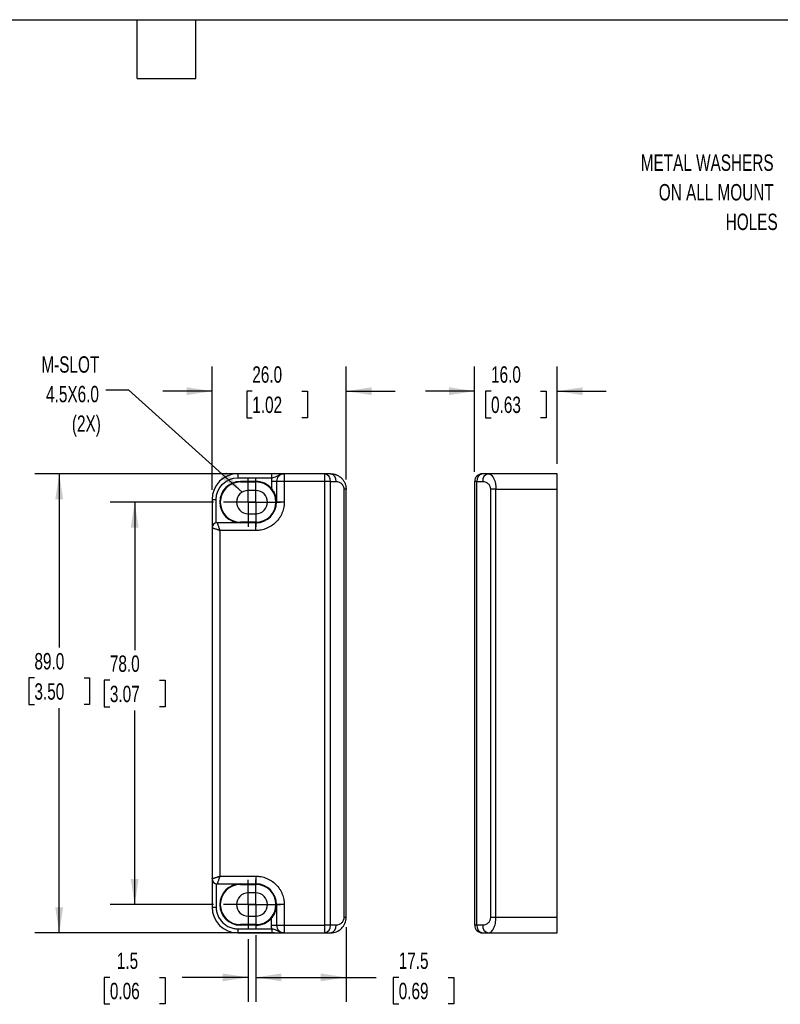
# Model space of a CAD drawing. Header units: millimetres. Extents: x 10 to 410, y 10 to 314.
# Tile 3 of 4: x 181 to 329, y 123 to 314. Entities that reach past the tile are written whole.
import ezdxf

# ---------------------------------------------------------------- set-up
doc = ezdxf.new("R2010")
doc.units = ezdxf.units.MM
doc.header["$LTSCALE"] = 1.5
doc.linetypes.add('CENTERX2', pattern=[20.32, 12.7, -2.54, 2.54, -2.54])
doc.layers.add('CENTER', color=40, linetype='CENTERX2')
doc.layers.add('DIMENSIONS', color=140, linetype='Continuous', lineweight=25)
doc.layers.add('TEXT', color=140, linetype='Continuous', lineweight=25)
doc.styles.add('SLDTEXTSTYLE0', font='TXT', dxfattribs={"width": 0.7})
doc.dimstyles.new('SLDDIMSTYLE0', dxfattribs={"dimtxt": 0.18, "dimasz": 4.953, "dimexe": 0, "dimexo": 0.0625, "dimgap": 0, "dimtad": 0, "dimtih": 1, "dimtoh": 1, "dimdec": 0, "dimrnd": 1e-09, "dimzin": 0, "dimdsep": 46, "dimtxsty": 'Standard', "dimsah": 1, "dimcen": 0.09, "dimadec": 0, "dimazin": 0, "dimtfac": 4.953, "dimtdec": 0, "dimtofl": 0, "dimtmove": 0, "dimatfit": 3, "dimfxl": 0, "dimfrac": 2, "dimtolj": 1, "dimtzin": 0, "dimarcsym": 0})
doc.dimstyles.new('SLDDIMSTYLE1', dxfattribs={"dimtxt": 3.237012, "dimasz": 4.953, "dimexe": 0, "dimexo": 0.0625, "dimgap": 0.809253, "dimtad": 0, "dimtih": 1, "dimtoh": 1, "dimrnd": 1e-09, "dimzin": 12, "dimdsep": 46, "dimtxsty": 'SLDTEXTSTYLE0', "dimsah": 1, "dimcen": 0.09, "dimadec": 0, "dimazin": 3, "dimtfac": 1, "dimtmove": 0, "dimatfit": 0, "dimfxl": 0, "dimfrac": 2, "dimtolj": 1, "dimtzin": 12, "dimarcsym": 0})
doc.dimstyles.new('SLDDIMSTYLE2', dxfattribs={"dimtxt": 3.237012, "dimasz": 4.953, "dimexe": 0, "dimexo": 0.0625, "dimgap": 0.809253, "dimtad": 0, "dimtih": 1, "dimtoh": 1, "dimrnd": 1e-09, "dimzin": 12, "dimdsep": 46, "dimtxsty": 'SLDTEXTSTYLE0', "dimsah": 1, "dimcen": 0.09, "dimadec": 0, "dimazin": 3, "dimtfac": 1, "dimtofl": 0, "dimtmove": 0, "dimatfit": 3, "dimfxl": 0, "dimfrac": 2, "dimtolj": 1, "dimtzin": 12, "dimarcsym": 0})
doc.dimstyles.new('SLDDIMSTYLE3', dxfattribs={"dimtxt": 3.237012, "dimasz": 4.953, "dimexe": 0, "dimexo": 0.0625, "dimgap": 0.809253, "dimtad": 0, "dimtih": 1, "dimtoh": 1, "dimrnd": 1e-09, "dimzin": 4, "dimdsep": 46, "dimtxsty": 'SLDTEXTSTYLE0', "dimsah": 1, "dimcen": 0.09, "dimadec": 0, "dimazin": 1, "dimtfac": 1, "dimtmove": 0, "dimatfit": 0, "dimfxl": 0, "dimfrac": 2, "dimtolj": 1, "dimtzin": 12, "dimarcsym": 0})
doc.dimstyles.new('SLDDIMSTYLE4', dxfattribs={"dimtxt": 3.237012, "dimasz": 4.953, "dimexe": 0, "dimexo": 0.0625, "dimgap": 0.809253, "dimtad": 0, "dimtih": 1, "dimtoh": 1, "dimrnd": 1e-09, "dimzin": 4, "dimdsep": 46, "dimtxsty": 'SLDTEXTSTYLE0', "dimsah": 1, "dimcen": 0.09, "dimadec": 0, "dimazin": 1, "dimtfac": 1, "dimtofl": 0, "dimtmove": 0, "dimatfit": 3, "dimfxl": 0, "dimfrac": 2, "dimtolj": 1, "dimtzin": 12, "dimarcsym": 0})

# ---------------------------------------------------------------- blocks, each defined once
blk = doc.blocks.new('_D_6')
at = {"layer": 'DIMENSIONS'}
for p, q in [((218.38, 223.22), (218.38, 247.08)), ((244.38, 225.22), (244.38, 247.08)), ((218.38, 242.32), (208.86, 242.32)), ((226.19, 242.32), (225.11, 242.32)), ((225.11, 242.32), (225.11, 237.17)), ((235.81, 242.32), (236.9, 242.32)), ((236.9, 242.32), (236.9, 237.17)), ((244.38, 242.32), (253.91, 242.32)), ((225.11, 237.17), (226.19, 237.17)), ((236.9, 237.17), (235.81, 237.17))]:
    blk.add_line(p, q, dxfattribs=at)
for points in [[(218.38, 242.32), (213.43, 243.08), (213.43, 241.56)], [(244.38, 242.32), (249.34, 241.56), (249.34, 243.08)]]:
    blk.add_solid(points, dxfattribs=at)
at = {"layer": 'DIMENSIONS', "char_height": 3.175, "attachment_point": 1, "style": 'SLDTEXTSTYLE0'}
for s, insert in [('26.0', (226.19, 247.14)), ('1.02', (226.19, 241.27))]:
    blk.add_mtext(s, dxfattribs=dict(at, insert=insert))
blk = doc.blocks.new('_D_7')
at = {"layer": 'DIMENSIONS'}
for p, q in [((218.69, 220.82), (198.62, 220.82)), ((203.38, 220.82), (203.38, 192.15)), ((198.57, 186.28), (197.49, 186.28)), ((197.49, 186.28), (197.49, 181.13)), ((208.19, 186.28), (209.28, 186.28)), ((209.28, 186.28), (209.28, 181.13)), ((197.49, 181.13), (198.57, 181.13)), ((203.38, 142.82), (203.38, 180.41)), ((209.28, 181.13), (208.19, 181.13)), ((218.69, 142.82), (198.62, 142.82))]:
    blk.add_line(p, q, dxfattribs=at)
for points in [[(203.38, 220.82), (202.62, 215.87), (204.14, 215.87)], [(203.38, 142.82), (204.14, 147.77), (202.62, 147.77)]]:
    blk.add_solid(points, dxfattribs=at)
at = {"layer": 'DIMENSIONS', "char_height": 3.175, "attachment_point": 1, "style": 'SLDTEXTSTYLE0'}
for s, insert in [('78.0', (198.57, 191.1)), ('3.07', (198.57, 185.23))]:
    blk.add_mtext(s, dxfattribs=dict(at, insert=insert))
blk = doc.blocks.new('_D_8')
at = {"layer": 'DIMENSIONS'}
for p, q in [((230.48, 226.32), (183.99, 226.32)), ((188.75, 226.32), (188.75, 192.62)), ((183.94, 186.75), (182.85, 186.75)), ((182.85, 186.75), (182.85, 181.61)), ((193.56, 186.75), (194.65, 186.75)), ((194.65, 186.75), (194.65, 181.61)), ((182.85, 181.61), (183.94, 181.61)), ((194.65, 181.61), (193.56, 181.61)), ((188.75, 137.32), (188.75, 180.88)), ((230.48, 137.32), (183.99, 137.32))]:
    blk.add_line(p, q, dxfattribs=at)
for points in [[(188.75, 226.32), (187.99, 221.37), (189.51, 221.37)], [(188.75, 137.32), (189.51, 142.27), (187.99, 142.27)]]:
    blk.add_solid(points, dxfattribs=at)
at = {"layer": 'DIMENSIONS', "char_height": 3.175, "attachment_point": 1, "style": 'SLDTEXTSTYLE0'}
for s, insert in [('89.0', (183.94, 191.57)), ('3.50', (183.94, 185.7))]:
    blk.add_mtext(s, dxfattribs=dict(at, insert=insert))
blk = doc.blocks.new('_D_9')
at = {"layer": 'DIMENSIONS'}
for p, q in [((225.38, 136.12), (225.38, 123.94)), ((226.88, 136.91), (226.88, 123.94)), ((198.57, 128.7), (197.49, 128.7)), ((197.49, 128.7), (197.49, 123.56)), ((208.19, 128.7), (209.28, 128.7)), ((209.28, 128.7), (209.28, 123.56)), ((225.38, 128.7), (212.58, 128.7)), ((226.88, 128.7), (236.41, 128.7)), ((197.49, 123.56), (198.57, 123.56)), ((209.28, 123.56), (208.19, 123.56))]:
    blk.add_line(p, q, dxfattribs=at)
for points in [[(225.38, 128.7), (220.43, 129.46), (220.43, 127.94)], [(226.88, 128.7), (231.84, 127.94), (231.84, 129.46)]]:
    blk.add_solid(points, dxfattribs=at)
at = {"layer": 'DIMENSIONS', "char_height": 3.175, "attachment_point": 1, "style": 'SLDTEXTSTYLE0'}
for s, insert in [('1.5', (199.92, 133.52)), ('0.06', (198.57, 127.65))]:
    blk.add_mtext(s, dxfattribs=dict(at, insert=insert))
blk = doc.blocks.new('_D_10')
at = {"layer": 'DIMENSIONS'}
for p, q in [((244.38, 138.41), (244.38, 123.94)), ((226.88, 136.12), (226.88, 123.94)), ((226.88, 128.7), (244.38, 128.7)), ((244.38, 128.7), (250.19, 128.7)), ((254.58, 128.7), (253.49, 128.7)), ((253.49, 128.7), (253.49, 123.56)), ((264.2, 128.7), (265.28, 128.7)), ((265.28, 128.7), (265.28, 123.56)), ((253.49, 123.56), (254.58, 123.56)), ((265.28, 123.56), (264.2, 123.56))]:
    blk.add_line(p, q, dxfattribs=at)
for points in [[(226.88, 128.7), (231.84, 127.94), (231.84, 129.46)], [(244.38, 128.7), (239.43, 129.46), (239.43, 127.94)]]:
    blk.add_solid(points, dxfattribs=at)
at = {"layer": 'DIMENSIONS', "char_height": 3.175, "attachment_point": 1, "style": 'SLDTEXTSTYLE0'}
for s, insert in [('17.5', (254.58, 133.52)), ('0.69', (254.58, 127.65))]:
    blk.add_mtext(s, dxfattribs=dict(at, insert=insert))
blk = doc.blocks.new('SW_CENTERMARKSYMBOL_4')
at = {"layer": 'CENTER', "color": 0}
for p, q in [((0, 2.54), (0, 4.79)), ((0, 0), (0, 2.54)), ((-2.54, 0), (-4.79, 0)), ((0, 0), (-2.54, 0)), ((0, 0), (0, -2.54)), ((0, 0), (2.54, 0)), ((2.54, 0), (4.79, 0)), ((0, -2.54), (0, -4.79))]:
    blk.add_line(p, q, dxfattribs=at)
blk = doc.blocks.new('SW_CENTERMARKSYMBOL_5')
at = {"layer": 'CENTER', "color": 0}
for p, q in [((0, 2.54), (0, 4.79)), ((0, 0), (0, 2.54)), ((-2.54, 0), (-4.79, 0)), ((0, 0), (-2.54, 0)), ((0, 0), (0, -2.54)), ((0, 0), (2.54, 0)), ((2.54, 0), (4.79, 0)), ((0, -2.54), (0, -4.79))]:
    blk.add_line(p, q, dxfattribs=at)
blk = doc.blocks.new('SW_CENTERMARKSYMBOL_6')
at = {"layer": 'CENTER', "color": 0}
for p, q in [((0, 2.54), (0, 4.79)), ((0, 0), (0, 2.54)), ((-2.54, 0), (-4.79, 0)), ((0, 0), (-2.54, 0)), ((0, 0), (0, -2.54)), ((0, 0), (2.54, 0)), ((2.54, 0), (4.79, 0)), ((0, -2.54), (0, -4.79))]:
    blk.add_line(p, q, dxfattribs=at)
blk = doc.blocks.new('SW_CENTERMARKSYMBOL_7')
at = {"layer": 'CENTER', "color": 0}
for p, q in [((0, 2.54), (0, 4.79)), ((0, 0), (0, 2.54)), ((-2.54, 0), (-4.79, 0)), ((0, 0), (-2.54, 0)), ((0, 0), (0, -2.54)), ((0, 0), (2.54, 0)), ((2.54, 0), (4.79, 0)), ((0, -2.54), (0, -4.79))]:
    blk.add_line(p, q, dxfattribs=at)
blk = doc.blocks.new('_D_11')
at = {"layer": 'DIMENSIONS'}
for p, q in [((269.31, 226.72), (269.31, 247.08)), ((285.31, 228.22), (285.31, 247.08)), ((269.31, 242.32), (259.79, 242.32)), ((272.49, 242.32), (271.41, 242.32)), ((271.41, 242.32), (271.41, 237.17)), ((282.11, 242.32), (283.2, 242.32)), ((283.2, 242.32), (283.2, 237.17)), ((285.31, 242.32), (294.84, 242.32)), ((271.41, 237.17), (272.49, 237.17)), ((283.2, 237.17), (282.11, 237.17))]:
    blk.add_line(p, q, dxfattribs=at)
for points in [[(269.31, 242.32), (264.36, 243.08), (264.36, 241.56)], [(285.31, 242.32), (290.27, 241.56), (290.27, 243.08)]]:
    blk.add_solid(points, dxfattribs=at)
at = {"layer": 'DIMENSIONS', "char_height": 3.175, "attachment_point": 1, "style": 'SLDTEXTSTYLE0'}
for s, insert in [('16.0', (272.49, 247.14)), ('0.63', (272.49, 241.27))]:
    blk.add_mtext(s, dxfattribs=dict(at, insert=insert))

msp = doc.modelspace()

# ---------------------------------------------------------------- linework, layer by layer
for p, q in [((223.385, 226.319), (223.385, 225.519)), ((229.985, 226.319), (223.385, 226.319)), ((223.385, 225.519), (229.985, 225.519)), ((229.985, 225.519), (229.985, 226.319)), ((232.385, 226.319), (232.385, 224.819)), ((240.264, 226.319), (232.385, 226.319)), ((240.264, 224.819), (240.264, 226.319)), ((241.385, 226.319), (240.264, 226.319)), ((271.935, 226.319), (270.814, 226.319)), ((285.314, 226.319), (271.935, 226.319)), ((285.314, 223.319), (285.314, 226.319)), ((226.885, 224.819), (223.885, 224.819)), ((223.885, 224.719), (223.885, 224.819)), ((223.885, 224.719), (226.885, 224.719)), ((226.885, 224.819), (226.885, 224.719)), ((229.885, 224.819), (229.885, 223.465)), ((230.885, 224.819), (229.885, 224.819)), ((230.885, 224.819), (230.885, 220.819)), ((232.385, 224.819), (230.885, 224.819)), ((232.385, 224.819), (232.385, 220.819)), ((240.264, 224.819), (232.385, 224.819)), ((240.264, 138.819), (240.264, 224.819)), ((241.324, 224.819), (240.264, 224.819)), ((241.324, 138.819), (241.324, 224.819)), ((241.324, 224.819), (242.446, 224.819)), ((243.946, 223.319), (243.946, 140.319)), ((244.385, 223.319), (243.946, 223.319)), ((244.385, 140.319), (244.385, 223.319)), ((269.314, 138.819), (269.314, 224.819)), ((269.753, 224.819), (269.314, 224.819)), ((269.753, 224.819), (270.874, 224.819)), ((269.753, 138.819), (269.753, 224.819)), ((272.374, 223.319), (272.374, 140.319)), ((273.435, 223.319), (272.374, 223.319)), ((273.435, 140.319), (273.435, 223.319)), ((273.435, 223.319), (285.314, 223.319)), ((285.314, 140.319), (285.314, 223.319)), ((226.885, 223.069), (225.385, 223.069)), ((218.385, 221.319), (219.185, 221.319)), ((218.385, 221.319), (218.385, 215.819)), ((219.185, 216.799), (219.185, 221.319)), ((232.385, 220.819), (230.885, 220.819)), ((225.385, 218.569), (226.885, 218.569)), ((218.385, 215.819), (218.385, 147.819)), ((226.885, 216.819), (219.385, 216.819)), ((226.885, 216.919), (223.885, 216.919)), ((223.885, 216.919), (223.885, 216.819)), ((226.885, 216.919), (226.885, 216.819)), ((226.885, 215.319), (226.885, 216.819)), ((219.885, 215.319), (219.885, 148.319)), ((226.885, 215.319), (219.885, 215.319)), ((218.385, 147.819), (218.385, 142.319)), ((219.885, 148.319), (226.885, 148.319)), ((226.885, 148.319), (226.885, 146.819)), ((219.185, 146.839), (219.185, 142.319)), ((219.385, 146.819), (226.885, 146.819)), ((223.885, 146.819), (223.885, 146.719)), ((223.885, 146.719), (226.885, 146.719)), ((226.885, 145.069), (225.385, 145.069)), ((226.885, 146.719), (226.885, 146.819)), ((218.385, 142.319), (219.185, 142.319)), ((230.885, 142.819), (230.885, 138.819)), ((232.385, 142.819), (230.885, 142.819)), ((232.385, 142.819), (232.385, 138.819)), ((225.385, 140.569), (226.885, 140.569)), ((229.885, 138.819), (229.885, 140.173)), ((244.385, 140.319), (243.946, 140.319)), ((273.435, 140.319), (272.374, 140.319)), ((285.314, 140.319), (273.435, 140.319)), ((285.314, 137.319), (285.314, 140.319)), ((223.385, 138.119), (229.985, 138.119)), ((223.385, 138.119), (223.385, 137.319)), ((226.885, 138.919), (223.885, 138.919)), ((223.885, 138.919), (223.885, 138.819)), ((226.885, 138.819), (223.885, 138.819)), ((226.885, 138.919), (226.885, 138.819)), ((229.885, 138.819), (230.885, 138.819)), ((229.985, 138.119), (229.985, 137.319)), ((230.885, 138.819), (232.385, 138.819)), ((232.385, 138.819), (240.264, 138.819)), ((232.385, 138.819), (232.385, 137.319)), ((240.264, 137.319), (240.264, 138.819)), ((241.324, 138.819), (240.264, 138.819)), ((242.446, 138.819), (241.324, 138.819)), ((269.753, 138.819), (269.314, 138.819)), ((270.874, 138.819), (269.753, 138.819)), ((223.385, 137.319), (229.985, 137.319)), ((232.385, 137.319), (240.264, 137.319)), ((240.264, 137.319), (241.385, 137.319)), ((270.814, 137.319), (271.935, 137.319)), ((271.935, 137.319), (285.314, 137.319))]:
    msp.add_line(p, q)
for centre, radius, start, end in [((223.385, 221.319), 5, 90, 180), ((232.385, 224.819), 1.5, 90, 180), ((239.998, 225.007), 1.339, 351.95053, 78.57825), ((241.12, 225.007), 1.339, 351.95053, 78.57825), ((270.814, 224.819), 1.5, 90, 180), ((271.079, 225.007), 1.339, 101.42175, 188.04947), ((272.2, 225.007), 1.339, 101.42175, 188.04947), ((223.885, 220.819), 4, 90, 270), ((223.885, 220.819), 3.9, 90, 270), ((226.885, 220.819), 4, 41.40962, 90), ((226.885, 220.819), 3.9, 270, 90), ((225.385, 220.819), 2.25, 90, 270), ((226.885, 220.819), 2.25, 270, 90), ((226.885, 220.819), 4, 270, 0), ((219.385, 215.819), 1, 90, 180), ((219.385, 147.819), 1, 180, 270), ((223.885, 142.819), 4, 90, 270), ((223.885, 142.819), 3.9, 90, 270), ((225.385, 142.819), 2.25, 90, 270), ((226.885, 142.819), 4, 0, 90), ((226.885, 142.819), 3.9, 270, 90), ((226.885, 142.819), 2.25, 270, 90), ((223.385, 142.319), 5, 180, 270), ((226.885, 142.819), 4, 270, 318.59038), ((232.385, 138.819), 1.5, 180, 270), ((239.998, 138.632), 1.339, 281.42175, 8.04947), ((241.12, 138.632), 1.339, 281.42175, 8.04947), ((270.814, 138.819), 1.5, 180, 270), ((271.079, 138.632), 1.339, 171.95053, 258.57825), ((272.2, 138.632), 1.339, 171.95053, 258.57825)]:
    msp.add_arc(centre, radius, start, end)
msp.add_open_spline([(219.185, 221.319), (219.185, 223.637), (221.067, 225.519), (223.385, 225.519)], degree=3)
for points, knots in [([(229.985, 225.519), (229.972, 225.473), (229.947, 225.382), (229.92, 225.243), (229.9, 225.103), (229.887, 224.961), (229.886, 224.866), (229.885, 224.819)], [0, 0, 0, 0, 0.2006485, 0.4003246, 0.5996754, 0.7993515, 1, 1, 1, 1]), ([(229.985, 225.519), (230.14, 225.55), (230.299, 225.591), (230.617, 225.701), (230.776, 225.773), (231.038, 225.905), (231.129, 225.953), (231.328, 226.052), (231.436, 226.104), (231.676, 226.199), (231.807, 226.241), (232.087, 226.302), (232.236, 226.319), (232.385, 226.319)], [0, 0, 0, 0, 0.25, 0.25, 0.5, 0.5, 0.625, 0.625, 0.75, 0.75, 0.875, 0.875, 1, 1, 1, 1]), ([(232.385, 226.319), (232.246, 226.319), (232.106, 226.319), (231.792, 226.319), (231.62, 226.319), (231.322, 226.319), (231.215, 226.319), (230.992, 226.319), (230.876, 226.319), (230.51, 226.319), (230.248, 226.319), (229.985, 226.319)], [0, 0, 0, 0, 0.25, 0.25, 0.5, 0.5, 0.625, 0.625, 0.75, 0.75, 1, 1, 1, 1]), ([(241.385, 226.319), (241.446, 226.318), (241.563, 226.316), (241.733, 226.3), (241.89, 226.278), (242.035, 226.249), (242.166, 226.216), (242.285, 226.182), (242.392, 226.146), (242.657, 226.046), (243.048, 225.841), (243.526, 225.449), (243.909, 224.979), (244.144, 224.527), (244.271, 224.156), (244.336, 223.88), (244.377, 223.6), (244.382, 223.412), (244.385, 223.319)], [0, 0, 0, 0, 0.0408027, 0.0789552, 0.1144575, 0.1473097, 0.1775121, 0.2050649, 0.2299685, 0.2522235, 0.3931794, 0.517803, 0.6491698, 0.772143, 0.8300365, 0.8872322, 0.9438466, 1, 1, 1, 1]), ([(271.935, 226.319), (271.965, 226.318), (272.024, 226.316), (272.108, 226.3), (272.187, 226.278), (272.259, 226.249), (272.325, 226.216), (272.385, 226.182), (272.438, 226.146), (272.571, 226.046), (272.766, 225.841), (273.006, 225.449), (273.196, 224.979), (273.314, 224.527), (273.378, 224.156), (273.41, 223.88), (273.431, 223.6), (273.434, 223.412), (273.435, 223.319)], [0, 0, 0, 0, 0.0408027, 0.0789552, 0.1144575, 0.1473097, 0.1775121, 0.2050649, 0.2299685, 0.2522235, 0.3931794, 0.517803, 0.6491698, 0.772143, 0.8300365, 0.8872322, 0.9438466, 1, 1, 1, 1]), ([(229.885, 223.465), (230.057, 223.27), (230.205, 223.064), (230.46, 222.631), (230.562, 222.412), (230.725, 221.965), (230.785, 221.736), (230.865, 221.279), (230.885, 221.048), (230.885, 220.819)], [0, 0, 0, 0, 0.25, 0.25, 0.5, 0.5, 0.75, 0.75, 1, 1, 1, 1]), ([(242.446, 224.819), (242.642, 224.819), (242.838, 224.78), (243.201, 224.63), (243.367, 224.519), (243.645, 224.241), (243.756, 224.074), (243.907, 223.712), (243.946, 223.515), (243.946, 223.319)], [0, 0, 0, 0, 0.25, 0.25, 0.5, 0.5, 0.75, 0.75, 1, 1, 1, 1]), ([(270.874, 224.819), (271.071, 224.819), (271.267, 224.78), (271.63, 224.63), (271.796, 224.519), (272.074, 224.241), (272.185, 224.074), (272.335, 223.712), (272.374, 223.515), (272.374, 223.319)], [0, 0, 0, 0, 0.25, 0.25, 0.5, 0.5, 0.75, 0.75, 1, 1, 1, 1]), ([(232.385, 220.819), (232.384, 220.752), (232.383, 220.618), (232.371, 220.417), (232.353, 220.216), (232.327, 220.017), (232.276, 219.709), (232.179, 219.297), (232.004, 218.785), (231.777, 218.285), (231.399, 217.638), (230.802, 216.902), (230.066, 216.305), (229.419, 215.927), (228.92, 215.7), (228.407, 215.525), (227.952, 215.417), (227.555, 215.357), (227.22, 215.325), (226.997, 215.321), (226.885, 215.319)], [0, 0, 0, 0, 0.0233344, 0.0466269, 0.0699085, 0.0932108, 0.1165649, 0.1782981, 0.240092, 0.3043994, 0.3687677, 0.5000056, 0.6312435, 0.6955509, 0.7599192, 0.8216524, 0.8834464, 0.9223081, 0.961111, 1, 1, 1, 1]), ([(219.885, 215.319), (219.845, 215.332), (219.768, 215.358), (219.659, 215.394), (219.561, 215.427), (219.475, 215.455), (219.4, 215.481), (219.254, 215.529), (219.052, 215.596), (218.83, 215.671), (218.662, 215.727), (218.537, 215.768), (218.449, 215.797), (218.395, 215.816), (218.388, 215.818), (218.385, 215.819)], [0, 0, 0, 0, 0.0523564, 0.1001641, 0.1434229, 0.1821327, 0.2162936, 0.2459059, 0.3845725, 0.5084325, 0.6123514, 0.7132657, 0.8113687, 0.9068708, 1, 1, 1, 1]), ([(219.385, 216.819), (219.385, 216.818), (219.386, 216.817), (219.39, 216.803), (219.398, 216.782), (219.408, 216.752), (219.421, 216.712), (219.437, 216.664), (219.456, 216.606), (219.478, 216.54), (219.503, 216.464), (219.543, 216.345), (219.605, 216.161), (219.677, 215.942), (219.746, 215.736), (219.81, 215.544), (219.858, 215.399), (219.885, 215.319)], [0, 0, 0, 0, 0.0463009, 0.0931667, 0.1406276, 0.1887127, 0.2374499, 0.286866, 0.3369869, 0.3878371, 0.4394403, 0.4918191, 0.6111948, 0.7440952, 0.8104641, 0.8957696, 1, 1, 1, 1]), ([(218.385, 147.819), (218.386, 147.819), (218.387, 147.82), (218.401, 147.824), (218.422, 147.832), (218.452, 147.842), (218.492, 147.855), (218.54, 147.871), (218.598, 147.89), (218.664, 147.912), (218.74, 147.937), (218.859, 147.977), (219.043, 148.039), (219.262, 148.111), (219.468, 148.18), (219.66, 148.244), (219.805, 148.293), (219.885, 148.319)], [0, 0, 0, 0, 0.0463009, 0.0931667, 0.1406276, 0.1887127, 0.2374499, 0.286866, 0.3369869, 0.3878371, 0.4394403, 0.4918191, 0.6111948, 0.7440952, 0.8104641, 0.8957696, 1, 1, 1, 1]), ([(219.885, 148.319), (219.872, 148.279), (219.846, 148.202), (219.81, 148.093), (219.777, 147.996), (219.748, 147.909), (219.723, 147.834), (219.675, 147.688), (219.608, 147.486), (219.533, 147.264), (219.477, 147.096), (219.436, 146.971), (219.407, 146.883), (219.388, 146.829), (219.386, 146.822), (219.385, 146.819)], [0, 0, 0, 0, 0.0523564, 0.1001641, 0.1434229, 0.1821327, 0.2162936, 0.2459059, 0.3845725, 0.5084325, 0.6123514, 0.7132657, 0.8113687, 0.9068708, 1, 1, 1, 1]), ([(226.885, 148.319), (226.952, 148.318), (227.086, 148.317), (227.287, 148.305), (227.487, 148.287), (227.687, 148.261), (227.995, 148.21), (228.407, 148.113), (228.919, 147.939), (229.419, 147.711), (230.066, 147.333), (230.802, 146.736), (231.399, 146), (231.777, 145.354), (232.004, 144.854), (232.179, 144.341), (232.286, 143.886), (232.347, 143.489), (232.379, 143.155), (232.383, 142.931), (232.385, 142.819)], [0, 0, 0, 0, 0.0233344, 0.0466269, 0.0699085, 0.0932108, 0.1165649, 0.1782981, 0.240092, 0.3043994, 0.3687677, 0.5000056, 0.6312435, 0.6955509, 0.7599192, 0.8216524, 0.8834464, 0.9223081, 0.961111, 1, 1, 1, 1]), ([(219.185, 142.319), (219.186, 142.253), (219.188, 142.12), (219.202, 141.922), (219.225, 141.726), (219.257, 141.532), (219.299, 141.339), (219.349, 141.148), (219.409, 140.959), (219.504, 140.702), (219.649, 140.384), (219.865, 140.014), (220.119, 139.666), (220.41, 139.344), (220.732, 139.053), (221.08, 138.799), (221.449, 138.583), (221.828, 138.411), (222.212, 138.279), (222.597, 138.187), (222.988, 138.13), (223.252, 138.123), (223.385, 138.119)], [0, 0, 0, 0, 0.0302326, 0.0602664, 0.0901677, 0.1200038, 0.1498424, 0.1797512, 0.2097973, 0.2400471, 0.3043193, 0.3686713, 0.4343111, 0.5000324, 0.5656722, 0.6313935, 0.6956657, 0.7600177, 0.8202685, 0.8799891, 0.9397197, 1, 1, 1, 1]), ([(230.885, 142.819), (230.885, 142.705), (230.88, 142.588), (230.86, 142.36), (230.845, 142.246), (230.786, 141.906), (230.727, 141.68), (230.563, 141.23), (230.46, 141.007), (230.207, 140.577), (230.056, 140.367), (229.885, 140.173)], [0, 0, 0, 0, 0.125, 0.125, 0.25, 0.25, 0.5, 0.5, 0.75, 0.75, 1, 1, 1, 1]), ([(241.385, 137.319), (241.778, 137.319), (242.17, 137.397), (242.896, 137.698), (243.229, 137.92), (243.784, 138.475), (244.006, 138.808), (244.307, 139.534), (244.385, 139.926), (244.385, 140.319)], [0, 0, 0, 0, 0.25, 0.25, 0.5, 0.5, 0.75, 0.75, 1, 1, 1, 1]), ([(243.946, 140.319), (243.946, 140.123), (243.907, 139.926), (243.756, 139.564), (243.645, 139.397), (243.367, 139.12), (243.201, 139.008), (242.838, 138.858), (242.642, 138.819), (242.446, 138.819)], [0, 0, 0, 0, 0.25, 0.25, 0.5, 0.5, 0.75, 0.75, 1, 1, 1, 1]), ([(272.374, 140.319), (272.374, 140.123), (272.335, 139.926), (272.185, 139.564), (272.074, 139.397), (271.796, 139.12), (271.63, 139.008), (271.267, 138.858), (271.071, 138.819), (270.874, 138.819)], [0, 0, 0, 0, 0.25, 0.25, 0.5, 0.5, 0.75, 0.75, 1, 1, 1, 1]), ([(271.935, 137.319), (272.131, 137.319), (272.327, 137.397), (272.69, 137.698), (272.857, 137.92), (273.134, 138.475), (273.246, 138.808), (273.396, 139.534), (273.435, 139.926), (273.435, 140.319)], [0, 0, 0, 0, 0.25, 0.25, 0.5, 0.5, 0.75, 0.75, 1, 1, 1, 1]), ([(229.985, 138.119), (229.972, 138.165), (229.947, 138.256), (229.92, 138.395), (229.9, 138.536), (229.887, 138.677), (229.886, 138.772), (229.885, 138.819)], [0, 0, 0, 0, 0.20064851, 0.40032457, 0.59967543, 0.79935149, 1, 1, 1, 1]), ([(232.385, 137.319), (232.236, 137.319), (232.087, 137.336), (231.807, 137.397), (231.676, 137.439), (231.436, 137.534), (231.328, 137.586), (231.129, 137.685), (231.038, 137.733), (230.776, 137.865), (230.617, 137.937), (230.299, 138.047), (230.14, 138.088), (229.985, 138.119)], [0, 0, 0, 0, 0.125, 0.125, 0.25, 0.25, 0.375, 0.375, 0.5, 0.5, 0.75, 0.75, 1, 1, 1, 1]), ([(229.985, 137.319), (230.248, 137.319), (230.51, 137.319), (230.876, 137.319), (230.992, 137.319), (231.215, 137.319), (231.322, 137.319), (231.62, 137.319), (231.792, 137.319), (232.106, 137.319), (232.246, 137.319), (232.385, 137.319)], [0, 0, 0, 0, 0.25, 0.25, 0.375, 0.375, 0.5, 0.5, 0.75, 0.75, 1, 1, 1, 1])]:
    msp.add_open_spline(points, degree=3, knots=knots)
at = {"layer": 'TEXT'}
for p, q in [((9.525, 314.325), (409.575, 314.325)), ((203.835, 302.895), (203.835, 314.325)), ((215.265, 302.895), (215.265, 314.325)), ((203.835, 302.895), (215.265, 302.895))]:
    msp.add_line(p, q, dxfattribs=at)

# ---------------------------------------------------------------- block references
at = {"layer": 'CENTER'}
for name, p in [('SW_CENTERMARKSYMBOL_6', (225.385, 220.819)), ('SW_CENTERMARKSYMBOL_7', (226.885, 220.819)), ('SW_CENTERMARKSYMBOL_4', (225.385, 142.819)), ('SW_CENTERMARKSYMBOL_5', (226.885, 142.819))]:
    msp.add_blockref(name, p, dxfattribs=at)

# ---------------------------------------------------------------- texts
at = {"layer": 'TEXT', "char_height": 3.175, "attachment_point": 3, "style": 'SLDTEXTSTYLE0'}
for s, insert in [('METAL WASHERS', (327.281, 288.202)), ('ON ALL MOUNT', (327.308, 282.469)), ('HOLES', (328.074, 276.736)), ('M-SLOT', (196.513, 249.086)), ('4.5X6.0', (196.448, 243.353)), ('(2X)', (196.817, 237.62))]:
    msp.add_mtext(s, dxfattribs=dict(at, insert=insert))

# ---------------------------------------------------------------- dimensions: what is measured, and where the dimension line sits
at = {"layer": 'DIMENSIONS'}
for base, p1, p2, angle, dimstyle, picture, middle in [((244.385, 242.32), (218.385, 221.319), (244.385, 223.319), 0, 'SLDDIMSTYLE3', '_D_6', (231.004, 242.32)), ((188.75, 137.319), (232.385, 226.319), (232.385, 137.319), 90, 'SLDDIMSTYLE4', '_D_8', (188.75, 186.754)), ((203.382, 142.819), (220.595, 220.819), (220.595, 142.819), 90, 'SLDDIMSTYLE4', '_D_7', (203.382, 186.278)), ((244.385, 128.701), (226.885, 138.029), (244.385, 140.319), 0, 'SLDDIMSTYLE2', '_D_10', (259.388, 128.701))]:
    dim = msp.add_linear_dim(base=base, p1=p1, p2=p2, angle=angle, dimstyle=dimstyle, dxfattribs=at)
    dim.commit()
    dim.dimension.update_dxf_attribs({"geometry": picture, "text_midpoint": middle, "dimtype": 160})
for base, p1, p2, dimstyle, picture, middle in [((285.314, 242.32), (269.314, 224.819), (285.314, 226.319), 'SLDDIMSTYLE3', '_D_11', (277.303, 242.32)), ((225.385, 128.701), (226.885, 138.819), (225.385, 138.029), 'SLDDIMSTYLE1', '_D_9', (203.382, 128.701))]:
    dim = msp.add_linear_dim(base=base, p1=p1, p2=p2, dimstyle=dimstyle, dxfattribs=at)
    dim.commit()
    dim.dimension.update_dxf_attribs({"geometry": picture, "text_midpoint": middle, "dimtype": 160})

# ---------------------------------------------------------------- leaders
at = {"layer": 'TEXT'}
msp.add_leader([(224.256, 222.765), (202.246, 242.542), (197.771, 242.542)], dimstyle='SLDDIMSTYLE0', dxfattribs=at)

doc.saveas('drawing.dxf')
